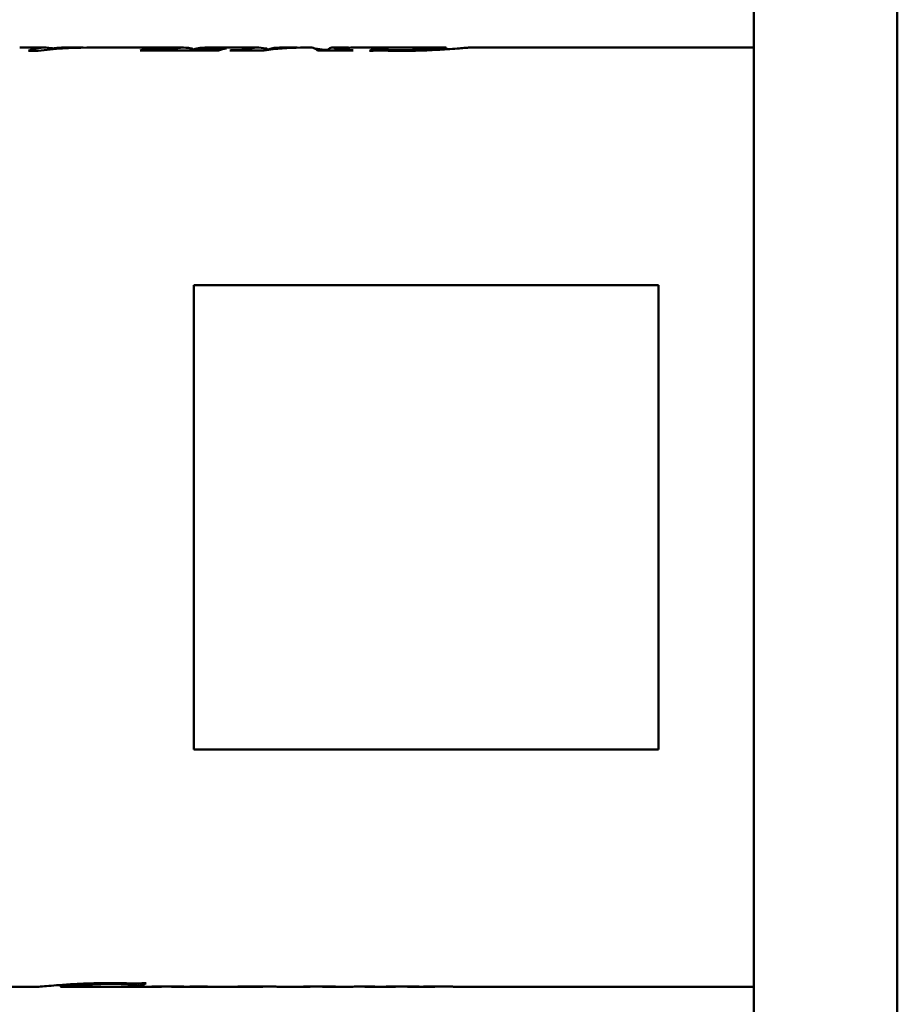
# Model space of a CAD drawing. Header units: millimetres. Extents: x 1066 to 1559, y 677 to 1180.
# Tile 3 of 5: x 1213 to 1375, y 808 to 990. Entities that reach past the tile are written whole.
import ezdxf

# ---------------------------------------------------------------- set-up
doc = ezdxf.new("R2010")
doc.units = ezdxf.units.MM
doc.header["$LTSCALE"] = 6.25
doc.layers.add('Widoczne (ISO)', color=7, linetype='Continuous', lineweight=50)

msp = doc.modelspace()

# ---------------------------------------------------------------- linework, layer by layer
at = {"layer": 'Widoczne (ISO)'}
for p, q in [((1348.75, 678.23), (1348.75, 1178.02)), ((1375.25, 1176.49), (1375.25, 679.76)), ((1213.08, 984.93), (1217.77, 984.93)), ((1218.43, 984.9), (1218.43, 984.56)), ((1218.43, 984.81), (1219.11, 984.81)), ((1219.08, 984.73), (1219.08, 984.62)), ((1219.11, 984.81), (1219.11, 984.74)), ((1220.82, 984.93), (1224.17, 984.93)), ((1225.47, 984.93), (1243.33, 984.93)), ((1236.73, 984.79), (1236.73, 984.37)), ((1236.73, 984.79), (1237.2, 984.79)), ((1237.17, 984.75), (1237.17, 984.37)), ((1240.86, 984.5), (1240.86, 984.37)), ((1244.86, 984.5), (1244.86, 984.37)), ((1245.06, 984.68), (1245.06, 984.57)), ((1247.33, 984.93), (1257.09, 984.93)), ((1250.74, 984.79), (1251.26, 984.79)), ((1250.74, 984.79), (1250.74, 984.67)), ((1252.09, 984.43), (1252.09, 984.37)), ((1258.83, 984.67), (1258.83, 984.47)), ((1258.83, 984.54), (1259.14, 984.54)), ((1259.14, 984.67), (1259.14, 984.51)), ((1261.06, 984.93), (1263.74, 984.93)), ((1264.98, 984.93), (1267.04, 984.93)), ((1269.4, 984.54), (1269.95, 984.54)), ((1269.4, 984.54), (1269.4, 984.37)), ((1269.95, 984.54), (1269.95, 984.37)), ((1270.84, 984.93), (1273.59, 984.93)), ((1271.59, 984.65), (1271.59, 984.37)), ((1272.2, 984.53), (1272.2, 984.37)), ((1274.61, 984.93), (1279.32, 984.93)), ((1286.01, 984.92), (1278.26, 984.92)), ((1278.39, 984.93), (1278.39, 984.92)), ((1278.93, 984.81), (1278.93, 984.39)), ((1278.93, 984.81), (1279.4, 984.81)), ((1279.4, 984.81), (1279.4, 984.4)), ((1284.93, 984.93), (1291.7, 984.93)), ((1291.89, 984.9), (1291.89, 984.61)), ((1296.1, 984.93), (1348.75, 984.93)), ((1216.49, 984.33), (1214.68, 984.33)), ((1249.83, 984.37), (1235.36, 984.37)), ((1258.24, 984.37), (1251.93, 984.37)), ((1274.52, 984.37), (1268.09, 984.37)), ((1278.18, 984.33), (1277.7, 984.33)), ((1245.26, 941.05), (1245.26, 855.2)), ((1331.11, 941.05), (1245.26, 941.05)), ((1331.11, 855.2), (1331.11, 941.05)), ((1245.26, 855.2), (1331.11, 855.2)), ((1220.66, 811.36), (1220.66, 811.7)), ((1234.53, 811.45), (1234.53, 811.95)), ((1235.06, 811.45), (1235.06, 811.96)), ((1235.89, 812.04), (1236.43, 812.04)), ((1205.82, 811.32), (1216, 811.32)), ((1220.89, 811.32), (1227.81, 811.32)), ((1227.2, 811.33), (1235.81, 811.33)), ((1235.06, 811.45), (1234.53, 811.45)), ((1235.21, 811.32), (1238.87, 811.32)), ((1235.66, 811.32), (1235.66, 811.33)), ((1239.29, 811.34), (1239.29, 811.4)), ((1240.79, 811.41), (1240.79, 811.42)), ((1242.02, 811.32), (1242.62, 811.32)), ((1242.43, 811.43), (1243.41, 811.43)), ((1243.56, 811.32), (1245.43, 811.32)), ((1244.37, 811.33), (1244.37, 811.38)), ((1246.95, 811.32), (1249.97, 811.32)), ((1253.61, 811.32), (1257.84, 811.32)), ((1258, 811.35), (1258, 811.43)), ((1261.64, 811.32), (1266.25, 811.32)), ((1266.74, 811.35), (1266.74, 811.4)), ((1270.05, 811.32), (1273.74, 811.32)), ((1270.55, 811.43), (1271.43, 811.43)), ((1277.48, 811.32), (1282.03, 811.32)), ((1282.51, 811.35), (1282.51, 811.41)), ((1285.65, 811.32), (1289.79, 811.32)), ((1285.81, 811.33), (1285.81, 811.43)), ((1285.99, 811.43), (1286.9, 811.43)), ((1286.22, 811.35), (1286.22, 811.43)), ((1287.39, 811.35), (1287.39, 811.37)), ((1289.79, 811.32), (1289.79, 811.43)), ((1293.66, 811.32), (1348.75, 811.32))]:
    msp.add_line(p, q, dxfattribs=at)
for centre, major_axis, ratio, start_param, end_param in [((1217.77, 898.12), (0, 86.8), 0.303571, 6.257983, 6.400567), ((1225.47, 898.12), (0, -86.8), 0.883333, 3.141593, 3.258974), ((1224.17, 898.12), (0, 86.8), 0.878453, 6.274696, 6.35003), ((1220.82, 898.12), (0, -86.8), 0.300184, 3.141593, 3.208437), ((1217.77, 898.12), (0, 86.8), 0.303887, 6.224888, 6.232211), ((1238.12, 898.12), (0, 86.8), 0.281818, 0.05683, 0.112947), ((1243.33, 898.12), (0, 86.8), 0.286334, 6.226273, 6.382673), ((1247.33, 898.12), (0, -86.8), 0.286645, 3.141593, 3.24108), ((1252.71, 898.12), (0, -86.8), 0.293939, 3.198422, 3.25454), ((1255.19, 898.12), (0, 86.8), 0.333333, 0.107322, 0.112947), ((1257.09, 898.12), (0, 86.8), 0.284439, 6.225594, 6.358522), ((1264.98, 898.12), (0, -86.8), 0.688466, 3.141593, 3.25454), ((1263.74, 898.12), (0, 86.8), 0.689042, 6.272853, 6.360221), ((1261.06, 898.12), (0, -86.8), 0.287154, 3.141593, 3.218629), ((1267.04, 898.12), (0, 86.8), 0.108205, 6.170238, 6.283185), ((1263.74, 898.12), (0, 86.8), 0.689042, 6.188381, 6.217798), ((1270.84, 898.12), (0, -86.8), 0.108422, 3.061158, 3.236397), ((1273.59, 898.12), (0, 86.8), 0.286241, 6.262767, 6.36362), ((1274.61, 898.12), (0, -86.8), 0.290608, 3.141593, 3.237505), ((1277.78, 898.12), (0, -86.8), 0.333333, 3.248915, 3.25454), ((1279.88, 898.12), (0, 86.8), 0.21374, 0.050891, 0.117723), ((1278.44, 898.12), (0, 86.8), 0.272727, 0.002246, 0.007837), ((1286.19, 898.12), (0, -86.8), 0.272727, 3.143839, 3.149429), ((1234.04, 898.12), (0, -86.8), 0.21374, 0.054652, 0.128962), ((1227.04, 898.12), (0, 86.8), 0.272727, 3.142192, 3.148404), ((1235.65, 898.12), (0, -86.8), 0.272727, 0.000599, 0.006811), ((1236.44, 898.12), (0, 86.8), 0.307692, 3.175894, 3.180792), ((1220.37, 898.12), (436.9, 0), 0.198675, 4.751588, 4.762894), ((1238.87, 898.12), (0, 86.8), 0.287625, 3.141593, 3.147086), ((1242.02, 898.12), (0, -86.8), 0.315582, 6.238214, 6.333691), ((1264.74, 898.12), (0, 86.8), 0.235294, 3.175517, 3.181922), ((1245.8, 898.12), (490.27, 0), 0.177049, 4.752718, 4.762894), ((1266.25, 898.12), (0, 86.8), 0.315789, 3.141593, 3.144451), ((1270.05, 898.12), (0, -86.8), 0.314845, 6.236311, 6.333691), ((1273.74, 898.12), (0, 86.8), 0.307971, 3.141593, 3.185879), ((1164.92, 898.12), (2484.7, 0), 0.034934, 4.756675, 4.758183), ((1277.48, 898.12), (0, -86.8), 0.3, 6.238342, 6.328979), ((1279.91, 898.12), (0, 86.8), 0.285714, 3.175894, 3.182487), ((1259.35, 898.12), (527.62, 0), 0.164516, 4.753284, 4.762894), ((1282.03, 898.12), (0, 86.8), 0.28722, 3.141593, 3.144827), ((1285.65, 898.12), (0, -86.8), 0.282908, 6.235532, 6.289432), ((1285.65, 898.12), (0, -86.8), 0.285714, 0.022814, 0.050505)]:
    msp.add_ellipse(centre, major_axis=major_axis, ratio=ratio, start_param=start_param, end_param=end_param, dxfattribs=at)
for points, knots in [([(1237.2, 984.79), (1237.19, 984.78), (1237.18, 984.77), (1237.18, 984.77), (1237.17, 984.76), (1237.17, 984.75), (1237.17, 984.75)], [0, 0, 0, 0, 0.03592984, 0.03592984, 0.03592984, 0.06748888, 0.06748888, 0.06748888, 0.06748888]), ([(1237.17, 984.75), (1237.17, 984.72), (1237.21, 984.7), (1237.42, 984.65), (1237.57, 984.62), (1238.03, 984.57), (1238.31, 984.56), (1238.83, 984.53), (1239.18, 984.52), (1239.95, 984.5), (1240.42, 984.5), (1240.86, 984.5)], [0, 0, 0, 0, 0.1085905, 0.1085905, 0.2039283, 0.2039283, 0.3274254, 0.3274254, 0.5198718, 0.5198718, 0.7627309, 0.7627309, 0.7627309, 0.7627309]), ([(1244.74, 984.79), (1244.82, 984.77), (1244.89, 984.75), (1245.01, 984.72), (1245.06, 984.69), (1245.06, 984.68)], [0, 0, 0, 0, 0.0824995, 0.0824995, 0.1705976, 0.1705976, 0.1705976, 0.1705976]), ([(1244.86, 984.5), (1245.47, 984.5), (1246.09, 984.51), (1247.21, 984.54), (1247.71, 984.55), (1248.49, 984.6), (1248.97, 984.63), (1250, 984.71), (1250.4, 984.75), (1250.74, 984.79)], [0, 0, 0, 0, 0.1847391, 0.1847391, 0.3468886, 0.3468886, 0.4538546, 0.4538546, 0.5417002, 0.5417002, 0.5417002, 0.5417002]), ([(1252.09, 984.43), (1252.37, 984.43), (1252.65, 984.43), (1253.15, 984.44), (1253.38, 984.45), (1253.91, 984.47), (1254.1, 984.49), (1254.41, 984.52), (1254.57, 984.54), (1254.92, 984.61), (1255.09, 984.65), (1255.23, 984.68)], [0, 0, 0, 0, 0.0823279, 0.0823279, 0.1525095, 0.1525095, 0.2588042, 0.2588042, 0.468043, 0.468043, 0.8113, 0.8113, 0.8113, 0.8113]), ([(1258.51, 984.78), (1258.59, 984.77), (1258.66, 984.75), (1258.78, 984.71), (1258.83, 984.69), (1258.83, 984.67)], [0, 0, 0, 0, 0.0833976, 0.0833976, 0.1660719, 0.1660719, 0.1660719, 0.1660719]), ([(1272.2, 984.53), (1272.44, 984.5), (1272.7, 984.48), (1273.14, 984.45), (1273.32, 984.44), (1273.94, 984.43), (1274.35, 984.43), (1274.68, 984.43)], [0, 0, 0, 0, 0.1068846, 0.1068846, 0.1790537, 0.1790537, 0.2628188, 0.2628188, 0.2628188, 0.2628188]), ([(1278.39, 984.93), (1278.64, 984.93), (1278.9, 984.93), (1279.31, 984.93), (1279.5, 984.93), (1279.76, 984.93), (1279.84, 984.93), (1279.96, 984.92), (1280, 984.92), (1280.05, 984.92)], [0, 0, 0, 0, 0.0751301, 0.0751301, 0.1285198, 0.1285198, 0.1525013, 0.1525013, 0.1721052, 0.1721052, 0.1721052, 0.1721052]), ([(1279.4, 984.81), (1279.43, 984.79), (1279.49, 984.75), (1279.72, 984.68), (1279.87, 984.64), (1280.23, 984.59), (1280.48, 984.55), (1281.26, 984.49), (1281.63, 984.47), (1282.48, 984.45), (1282.96, 984.44), (1283.43, 984.44)], [0, 0, 0, 0, 0.1713922, 0.1713922, 0.3108962, 0.3108962, 0.3893849, 0.3893849, 0.4460821, 0.4460821, 0.5107886, 0.5107886, 0.5107886, 0.5107886]), ([(1291.89, 984.9), (1291.89, 984.91), (1291.85, 984.92), (1291.66, 984.93), (1291.5, 984.92), (1290.76, 984.87), (1289.91, 984.79), (1288.59, 984.67), (1287.79, 984.6), (1285.98, 984.5), (1285.41, 984.48), (1284.36, 984.45), (1283.9, 984.44), (1283.43, 984.44)], [-2.481432, -2.481432, -2.481432, -2.481432, -2.131587, -2.131587, -1.737, -1.737, -0.7641, -0.7641, -0.324903, -0.324903, -0.140861, -0.140861, 0, 0, 0, 0]), ([(1291.59, 984.59), (1290.42, 984.52), (1289.15, 984.45), (1286.4, 984.35), (1284.99, 984.33), (1283.55, 984.33)], [0, 0, 0, 0, 0.4341604, 0.4341604, 0.8653966, 0.8653966, 0.8653966, 0.8653966]), ([(1286.14, 984.93), (1285.68, 984.93), (1285.27, 984.93), (1284.87, 984.93), (1284.73, 984.93), (1284.48, 984.93), (1284.4, 984.93), (1284.33, 984.92), (1284.32, 984.92), (1284.31, 984.92)], [-0.3404509, -0.3404509, -0.3404509, -0.3404509, -0.1465252, -0.1465252, -0.0828639, -0.0828639, -0.0412548, -0.0412548, -0.0309218, -0.0309218, -0.0309218, -0.0309218]), ([(1296.1, 984.93), (1296.05, 984.93), (1295.96, 984.92), (1295.61, 984.89), (1295.32, 984.87), (1294.53, 984.8), (1294.05, 984.76), (1292.93, 984.68), (1292.28, 984.63), (1291.59, 984.59)], [0.0778364, 0.0778364, 0.0778364, 0.0778364, 0.2590135, 0.2590135, 0.5004689, 0.5004689, 0.7434399, 0.7434399, 0.9988141, 0.9988141, 0.9988141, 0.9988141]), ([(1279.29, 984.4), (1279.15, 984.4), (1279.01, 984.4), (1278.88, 984.39), (1278.75, 984.39), (1278.63, 984.38), (1278.52, 984.37), (1278.4, 984.35), (1278.28, 984.34), (1278.18, 984.33)], [0, 0, 0, 0, 0.0420369, 0.0420369, 0.0420369, 0.084122, 0.084122, 0.084122, 0.1330171, 0.1330171, 0.1330171, 0.1330171]), ([(1280.37, 984.38), (1280.19, 984.38), (1280, 984.39), (1279.62, 984.4), (1279.42, 984.4), (1279.29, 984.4)], [0, 0, 0, 0, 0.0553652, 0.0553652, 0.1160202, 0.1160202, 0.1160202, 0.1160202]), ([(1282.09, 984.33), (1281.85, 984.34), (1281.51, 984.35), (1280.94, 984.36), (1280.65, 984.37), (1280.37, 984.38)], [0, 0, 0, 0, 0.0739449, 0.0739449, 0.1419319, 0.1419319, 0.1419319, 0.1419319]), ([(1283.55, 984.33), (1283.3, 984.33), (1283.05, 984.33), (1282.8, 984.33), (1282.56, 984.33), (1282.33, 984.33), (1282.09, 984.33)], [0, 0, 0, 0, 0.0753071, 0.0753071, 0.0753071, 0.1456706, 0.1456706, 0.1456706, 0.1456706]), ([(1216, 811.32), (1216.04, 811.32), (1216.1, 811.33), (1216.41, 811.35), (1216.78, 811.38), (1217.73, 811.47), (1218.27, 811.51), (1219.52, 811.62), (1220.23, 811.67), (1220.99, 811.72)], [0.102997, 0.102997, 0.102997, 0.102997, 0.241552, 0.241552, 0.556367, 0.556367, 0.829109, 0.829109, 1.110296, 1.110296, 1.110296, 1.110296]), ([(1230.06, 811.9), (1229.73, 811.9), (1229.41, 811.9), (1228.73, 811.89), (1228.37, 811.88), (1227.03, 811.83), (1226, 811.76), (1224.08, 811.61), (1223.25, 811.52), (1222.14, 811.41), (1221.65, 811.36), (1221.08, 811.33), (1220.94, 811.32), (1220.78, 811.33), (1220.73, 811.33), (1220.68, 811.34), (1220.66, 811.35), (1220.66, 811.36)], [0, 0, 0, 0, 0.097023, 0.097023, 0.208298, 0.208298, 0.520598, 0.520598, 0.887359, 0.887359, 1.13555, 1.13555, 1.263603, 1.263603, 1.336006, 1.336006, 1.409273, 1.409273, 1.409273, 1.409273]), ([(1220.99, 811.72), (1221.95, 811.79), (1222.98, 811.85), (1224.08, 811.91), (1225.08, 811.95), (1226.12, 811.99), (1227.18, 812.01), (1228.09, 812.03), (1229, 812.04), (1229.93, 812.04)], [0, 0, 0, 0, 0.3574203, 0.3574203, 0.3574203, 0.6816302, 0.6816302, 0.6816302, 0.9578983, 0.9578983, 0.9578983, 0.9578983]), ([(1229.93, 812.04), (1230.2, 812.04), (1230.48, 812.04), (1230.76, 812.04), (1231.02, 812.04), (1231.28, 812.04), (1231.54, 812.03)], [0, 0, 0, 0, 0.0836741, 0.0836741, 0.0836741, 0.1618573, 0.1618573, 0.1618573, 0.1618573]), ([(1234.53, 811.45), (1234.49, 811.51), (1234.34, 811.59), (1233.68, 811.72), (1233.38, 811.76), (1232.73, 811.82), (1232.31, 811.85), (1231.27, 811.89), (1230.66, 811.9), (1230.06, 811.9)], [0, 0, 0, 0, 0.300437, 0.300437, 0.487577, 0.487577, 0.725148, 0.725148, 1.013521, 1.013521, 1.013521, 1.013521]), ([(1231.54, 812.03), (1231.81, 812.03), (1232.2, 812.02), (1232.83, 812), (1233.15, 811.99), (1233.46, 811.98)], [0, 0, 0, 0, 0.0821526, 0.0821526, 0.1576822, 0.1576822, 0.1576822, 0.1576822]), ([(1233.46, 811.98), (1233.65, 811.97), (1233.87, 811.97), (1234.29, 811.96), (1234.51, 811.95), (1234.66, 811.95)], [0, 0, 0, 0, 0.0615161, 0.0615161, 0.1289143, 0.1289143, 0.1289143, 0.1289143]), ([(1234.66, 811.95), (1234.82, 811.95), (1234.97, 811.96), (1235.11, 811.96), (1235.26, 811.97), (1235.39, 811.98), (1235.51, 811.99), (1235.65, 812.01), (1235.78, 812.03), (1235.89, 812.04)], [0, 0, 0, 0, 0.0466394, 0.0466394, 0.0466394, 0.0935377, 0.0935377, 0.0935377, 0.1478517, 0.1478517, 0.1478517, 0.1478517]), ([(1228.92, 811.33), (1228.91, 811.33), (1228.9, 811.33), (1228.8, 811.32), (1228.69, 811.32), (1228.45, 811.32), (1228.24, 811.32), (1227.72, 811.32), (1227.37, 811.32), (1227.05, 811.32)], [0.0713772, 0.0713772, 0.0713772, 0.0713772, 0.0749106, 0.0749106, 0.1219189, 0.1219189, 0.2342757, 0.2342757, 0.4056179, 0.4056179, 0.4056179, 0.4056179]), ([(1235.66, 811.32), (1235.4, 811.32), (1235.13, 811.32), (1234.65, 811.32), (1234.46, 811.32), (1234.2, 811.32), (1234.12, 811.32), (1234.05, 811.33)], [0, 0, 0, 0, 0.0773115, 0.0773115, 0.1495197, 0.1495197, 0.1840513, 0.1840513, 0.1840513, 0.1840513]), ([(1239.29, 811.34), (1239.29, 811.35), (1239.28, 811.35), (1239.2, 811.36), (1239.14, 811.36), (1239.03, 811.36), (1238.93, 811.37), (1238.65, 811.37), (1238.49, 811.37), (1238.07, 811.37), (1237.7, 811.37), (1237.36, 811.37)], [0, 0, 0, 0, 0.0352653, 0.0352653, 0.0803104, 0.0803104, 0.198029, 0.198029, 0.374817, 0.374817, 0.7380959, 0.7380959, 0.7380959, 0.7380959]), ([(1239.01, 811.32), (1239.07, 811.33), (1239.13, 811.33), (1239.23, 811.34), (1239.29, 811.34), (1239.29, 811.34)], [0, 0, 0, 0, 0.074086, 0.074086, 0.1439118, 0.1439118, 0.1439118, 0.1439118]), ([(1242.62, 811.32), (1242.99, 811.32), (1243.41, 811.33), (1244.13, 811.36), (1244.48, 811.38), (1244.81, 811.4)], [0.4306616, 0.4306616, 0.4306616, 0.4306616, 0.6777845, 0.6777845, 0.8485199, 0.8485199, 0.8485199, 0.8485199]), ([(1244.37, 811.33), (1244.24, 811.33), (1244.09, 811.33), (1243.83, 811.32), (1243.62, 811.32), (1243.27, 811.32), (1243.16, 811.33), (1243.05, 811.33)], [0, 0, 0, 0, 0.04582422, 0.04582422, 0.07724856, 0.07724856, 0.09181328, 0.09181328, 0.09181328, 0.09181328]), ([(1244.66, 811.33), (1244.62, 811.33), (1244.57, 811.33), (1244.53, 811.33), (1244.47, 811.33), (1244.42, 811.33), (1244.37, 811.33)], [0, 0, 0, 0, 0.01406284, 0.01406284, 0.01406284, 0.03066815, 0.03066815, 0.03066815, 0.03066815]), ([(1246.18, 811.32), (1246.09, 811.32), (1246, 811.32), (1245.82, 811.32), (1245.74, 811.32), (1245.56, 811.32), (1245.47, 811.32), (1245.32, 811.32), (1245.28, 811.32), (1245.1, 811.33), (1245.03, 811.33), (1244.87, 811.33), (1244.83, 811.33), (1244.75, 811.33), (1244.71, 811.33), (1244.66, 811.33)], [0, 0, 0, 0, 0.0284121, 0.0284121, 0.0552983, 0.0552983, 0.0941718, 0.0941718, 0.1337643, 0.1337643, 0.1595848, 0.1595848, 0.1675843, 0.1675843, 0.1749544, 0.1749544, 0.1749544, 0.1749544]), ([(1244.81, 811.4), (1245.03, 811.41), (1245.28, 811.41), (1245.71, 811.43), (1245.86, 811.43), (1246.17, 811.43), (1246.32, 811.43), (1246.48, 811.43)], [0, 0, 0, 0, 0.0957437, 0.0957437, 0.1446326, 0.1446326, 0.1915187, 0.1915187, 0.1915187, 0.1915187]), ([(1247.15, 811.32), (1247.04, 811.32), (1246.9, 811.32), (1246.66, 811.32), (1246.57, 811.32), (1246.38, 811.32), (1246.28, 811.32), (1246.18, 811.32)], [0, 0, 0, 0, 0.0594291, 0.0594291, 0.0899243, 0.0899243, 0.1192416, 0.1192416, 0.1192416, 0.1192416]), ([(1246.48, 811.43), (1246.64, 811.43), (1246.8, 811.43), (1247.1, 811.43), (1247.23, 811.42), (1247.44, 811.41), (1247.56, 811.41), (1247.72, 811.39), (1247.76, 811.39), (1247.82, 811.38), (1247.83, 811.37), (1247.83, 811.36)], [0, 0, 0, 0, 0.0491875, 0.0491875, 0.0966431, 0.0966431, 0.1338844, 0.1338844, 0.1577425, 0.1577425, 0.1852429, 0.1852429, 0.1852429, 0.1852429]), ([(1247.83, 811.36), (1247.83, 811.35), (1247.78, 811.34), (1247.66, 811.33), (1247.55, 811.33), (1247.38, 811.32), (1247.15, 811.32)], [0, 0, 0, 0, 0.1320044, 0.1320044, 0.1320044, 0.2550754, 0.2550754, 0.2550754, 0.2550754]), ([(1249.97, 811.32), (1250.81, 811.32), (1251.72, 811.35), (1252.92, 811.37), (1253.75, 811.39), (1255.59, 811.43), (1256.47, 811.43), (1257.38, 811.43)], [0.720486, 0.720486, 0.720486, 0.720486, 1.586944, 1.586944, 2.234259, 2.234259, 2.783381, 2.783381, 2.783381, 2.783381]), ([(1255.46, 811.38), (1255.19, 811.37), (1254.92, 811.36), (1253.95, 811.32), (1253.28, 811.32), (1252.84, 811.35), (1252.72, 811.35), (1252.6, 811.37)], [-0.9385891, -0.9385891, -0.9385891, -0.9385891, -0.8560217, -0.8560217, -0.5844821, -0.5844821, -0.4700332, -0.4700332, -0.4700332, -0.4700332]), ([(1256.77, 811.4), (1256.53, 811.4), (1256.28, 811.4), (1256.05, 811.39), (1255.83, 811.39), (1255.64, 811.39), (1255.46, 811.38)], [0, 0, 0, 0, 0.0734741, 0.0734741, 0.0734741, 0.1428418, 0.1428418, 0.1428418, 0.1428418]), ([(1258, 811.35), (1258, 811.35), (1257.96, 811.36), (1257.79, 811.37), (1257.7, 811.38), (1257.45, 811.39), (1257.33, 811.39), (1257.13, 811.4), (1257.06, 811.4), (1256.92, 811.4), (1256.84, 811.4), (1256.77, 811.4)], [-0.2480058, -0.2480058, -0.2480058, -0.2480058, -0.1493875, -0.1493875, -0.0886448, -0.0886448, -0.0431976, -0.0431976, -0.0217807, -0.0217807, 0, 0, 0, 0]), ([(1257.38, 811.43), (1257.74, 811.43), (1258.1, 811.43), (1258.81, 811.42), (1259.15, 811.42), (1259.71, 811.41), (1259.93, 811.4), (1260.52, 811.38), (1260.83, 811.37), (1261.2, 811.35), (1261.38, 811.34), (1261.6, 811.33), (1261.64, 811.32), (1261.64, 811.32)], [0, 0, 0, 0, 0.1095482, 0.1095482, 0.218307, 0.218307, 0.297024, 0.297024, 0.4413814, 0.4413814, 0.5199915, 0.5199915, 0.5840464, 0.5840464, 0.5840464, 0.5840464]), ([(1258, 811.35), (1258, 811.33), (1257.95, 811.33), (1257.87, 811.32), (1257.85, 811.32), (1257.84, 811.32)], [0, 0, 0, 0, 0.1731528, 0.1731528, 0.2002539, 0.2002539, 0.2002539, 0.2002539]), ([(1261.64, 811.32), (1261.64, 811.32), (1261.6, 811.33), (1261.51, 811.33), (1261.49, 811.33), (1261.47, 811.34)], [0, 0, 0, 0, 0.140928, 0.140928, 0.1718434, 0.1718434, 0.1718434, 0.1718434]), ([(1266.74, 811.35), (1266.74, 811.35), (1266.73, 811.35), (1266.71, 811.36), (1266.69, 811.36), (1266.62, 811.36), (1266.57, 811.36), (1266.42, 811.37), (1266.32, 811.37), (1266.03, 811.37), (1265.76, 811.37), (1265.43, 811.37)], [0, 0, 0, 0, 0.0172244, 0.0172244, 0.0334272, 0.0334272, 0.0579193, 0.0579193, 0.0842035, 0.0842035, 0.125708, 0.125708, 0.125708, 0.125708]), ([(1266.33, 811.32), (1266.42, 811.32), (1266.51, 811.33), (1266.67, 811.34), (1266.74, 811.35), (1266.74, 811.35)], [0, 0, 0, 0, 0.0997274, 0.0997274, 0.212981, 0.212981, 0.212981, 0.212981]), ([(1282.51, 811.35), (1282.51, 811.35), (1282.5, 811.36), (1282.48, 811.36), (1282.46, 811.36), (1282.4, 811.36), (1282.35, 811.37), (1282.28, 811.37), (1282.21, 811.37), (1282.02, 811.37), (1281.89, 811.37), (1281.4, 811.37), (1281.03, 811.37), (1280.76, 811.37)], [0, 0, 0, 0, 0.0178384, 0.0178384, 0.0342962, 0.0342962, 0.0633835, 0.0633835, 0.1520927, 0.1520927, 0.2910792, 0.2910792, 0.4704097, 0.4704097, 0.4704097, 0.4704097]), ([(1282.12, 811.32), (1282.21, 811.32), (1282.3, 811.33), (1282.44, 811.34), (1282.51, 811.35), (1282.51, 811.35)], [0, 0, 0, 0, 0.1006517, 0.1006517, 0.198934, 0.198934, 0.198934, 0.198934]), ([(1287.39, 811.35), (1287.09, 811.34), (1286.8, 811.34), (1286.29, 811.33), (1286.04, 811.33), (1285.81, 811.33)], [-0.2090357, -0.2090357, -0.2090357, -0.2090357, -0.1055642, -0.1055642, 0, 0, 0, 0]), ([(1286.22, 811.35), (1286.81, 811.36), (1287.54, 811.38), (1288.48, 811.4), (1288.93, 811.42), (1289.92, 811.43), (1290.33, 811.43), (1290.76, 811.43)], [0, 0, 0, 0, 0.2413024, 0.2413024, 0.3322312, 0.3322312, 0.3953175, 0.3953175, 0.3953175, 0.3953175]), ([(1288.39, 811.35), (1288.22, 811.35), (1288.05, 811.35), (1287.88, 811.35), (1287.71, 811.35), (1287.55, 811.35), (1287.39, 811.35)], [0, 0, 0, 0, 0.0519018, 0.0519018, 0.0519018, 0.1046855, 0.1046855, 0.1046855, 0.1046855]), ([(1289.79, 811.32), (1289.79, 811.32), (1289.75, 811.33), (1289.55, 811.34), (1289.46, 811.34), (1289.15, 811.35), (1289.01, 811.35), (1288.79, 811.35), (1288.71, 811.35), (1288.55, 811.35), (1288.47, 811.35), (1288.39, 811.35)], [-0.4310693, -0.4310693, -0.4310693, -0.4310693, -0.1806972, -0.1806972, -0.0983879, -0.0983879, -0.048388, -0.048388, -0.0245234, -0.0245234, 0, 0, 0, 0]), ([(1290.76, 811.43), (1291.14, 811.43), (1291.51, 811.43), (1292.15, 811.42), (1292.41, 811.41), (1292.98, 811.39), (1293.2, 811.37), (1293.45, 811.35), (1293.53, 811.35), (1293.66, 811.33), (1293.68, 811.33), (1293.68, 811.33)], [0, 0, 0, 0, 0.1128846, 0.1128846, 0.2080414, 0.2080414, 0.3569791, 0.3569791, 0.5084323, 0.5084323, 0.6728057, 0.6728057, 0.6728057, 0.6728057]), ([(1293.68, 811.33), (1293.68, 811.32), (1293.61, 811.32), (1293.34, 811.35), (1293.18, 811.36), (1292.97, 811.38)], [0, 0, 0, 0, 0.2285092, 0.2285092, 0.4034718, 0.4034718, 0.4034718, 0.4034718])]:
    msp.add_open_spline(points, degree=3, knots=knots, dxfattribs=at)
msp.add_open_spline([(1289.79, 811.32), (1289.79, 811.32), (1289.79, 811.32), (1289.79, 811.32)], degree=3, dxfattribs=at)

doc.saveas('drawing.dxf')
